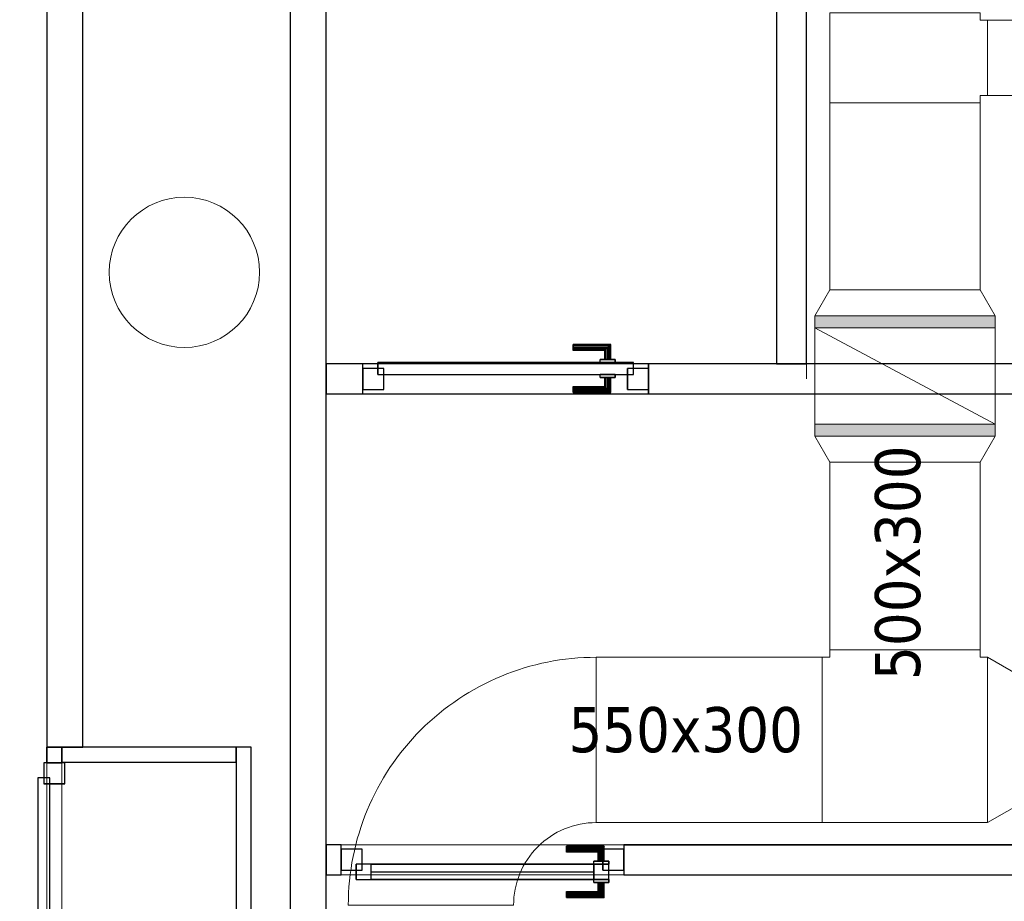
# Model space of a CAD drawing. Header units: metres. Extents: x 391.1 to 430.4, y 12.7 to 28.4.
# Tile 148 of 169: x 410.2 to 413.5, y 15.7 to 18.6. Entities that reach past the tile are written whole.
import ezdxf

# ---------------------------------------------------------------- set-up
doc = ezdxf.new("R2010")
doc.units = ezdxf.units.M
doc.layers.add('01_CARPINTERIA', color=5, linetype='Continuous', lineweight=25, true_color=0x0000ff)
for name, color, linetype, lineweight in [('A-COLS-____-MCUT', 7, 'Continuous', 18), ('A-COLS-____-OTLN', 7, 'Continuous', 18), ('A-DETL-GENF-OTLN', 7, 'Continuous', 18), ('A-GENM-____-OTLN', 7, 'Continuous', 18), ('A-WALL-____-MCUT', 7, 'Continuous', 25), ('A-WALL-____-OTLN', 7, 'Continuous', 25), ('M-HVAC-DUCT-IDEN', 7, 'Continuous', 30), ('M-HVAC-DUCT-OTLN', 7, 'Continuous', 18)]:
    doc.layers.add(name, color=color, linetype=linetype, lineweight=lineweight)
doc.styles.add('Tahoma_2', font='tahoma.ttf', dxfattribs={"height": 0.15})

# ---------------------------------------------------------------- blocks, each defined once
blk = doc.blocks.new('Family - Envans PB-155313-02_CLI_AIRE_P0')
at = {"layer": 'A-WALL-____-MCUT', "color": 253, "true_color": 0xaaaaaa}
for p, q in [((0.2554, 0.05), (0, 0.05)), ((0, 0.05), (0, 0)), ((0.2554, 0), (0.2554, 0.05)), ((2.2477, 0.05), (2.2477, 0)), ((2.2997, 0.05), (2.2477, 0.05)), ((2.2997, 0), (2.2997, 0.05)), ((0, 0), (0.2554, 0)), ((2.2477, 0), (2.2997, 0))]:
    blk.add_line(p, q, dxfattribs=at)
at = {"layer": 'A-WALL-____-OTLN', "color": 253, "true_color": 0xaaaaaa}
for p, q in [((0.2554, 0.05), (0, 0.05)), ((0, 0.05), (0, 0)), ((0.2554, 0), (0.2554, 0.05)), ((2.2477, 0.05), (2.2477, 0)), ((2.2477, 0.05), (2.2997, 0.05)), ((2.2997, 0.05), (2.2997, 0)), ((0, 0), (0.2554, 0)), ((2.2477, 0), (2.2997, 0))]:
    blk.add_line(p, q, dxfattribs=at)
at = {"layer": 'A-WALL-____-OTLN', "color": 253, "lineweight": 18, "true_color": 0xaaaaaa}
blk.add_line((0, 0), (2.2997, 0), dxfattribs=at)
blk = doc.blocks.new('Family - Vano de puerta PB-155315-02_CLI_AIRE_P0')
at = {"layer": 'A-GENM-____-OTLN', "color": 253, "true_color": 0xaaaaaa}
for p, q in [((410.3264, 16.1685), (410.2764, 16.1685)), ((410.2764, 16.1685), (410.2764, 14.1762)), ((410.2764, 14.1762), (410.2764, 16.1685)), ((410.2764, 16.1685), (410.3264, 16.1685)), ((410.3264, 14.1762), (410.3264, 16.1685)), ((410.3264, 16.1685), (410.3264, 14.1762)), ((410.2764, 14.1762), (410.3264, 14.1762)), ((410.2764, 14.1762), (410.3264, 14.1762))]:
    blk.add_line(p, q, dxfattribs=at)
blk = doc.blocks.new('Family - Envans PB-155366-02_CLI_AIRE_P0')
at = {"layer": 'A-WALL-____-MCUT', "color": 253, "true_color": 0xaaaaaa}
for p, q in [((0.58, 0.05), (0, 0.05)), ((0, 0.05), (0, 0)), ((0.58, 0), (0.58, 0.05)), ((0, 0), (0.58, 0))]:
    blk.add_line(p, q, dxfattribs=at)
at = {"layer": 'A-WALL-____-OTLN', "color": 253, "true_color": 0xaaaaaa}
for p, q in [((0.58, 0.05), (0, 0.05)), ((0, 0.05), (0, 0)), ((0.58, 0), (0.58, 0.05)), ((0, 0), (0.58, 0))]:
    blk.add_line(p, q, dxfattribs=at)
at = {"layer": 'A-WALL-____-OTLN', "color": 253, "lineweight": 18, "true_color": 0xaaaaaa}
blk.add_line((0.0014, 0), (0.5813, 0), dxfattribs=at)
blk = doc.blocks.new('Family - Envans PB-155447-02_CLI_AIRE_P0')
at = {"layer": 'A-WALL-____-MCUT', "color": 253, "true_color": 0xaaaaaa}
for p, q in [((8.4232, 0.1), (0, 0.1)), ((8.4232, 0), (8.4232, 0.1)), ((9.3732, 0.1), (9.3732, 0)), ((9.4951, 0.1), (9.3732, 0.1)), ((9.4951, 0), (9.4951, 0.1)), ((0, 0), (8.4232, 0)), ((9.3732, 0), (9.4951, 0))]:
    blk.add_line(p, q, dxfattribs=at)
at = {"layer": 'A-WALL-____-OTLN', "color": 253, "true_color": 0xaaaaaa}
for p, q in [((9.4951, 0.1), (0, 0.1)), ((9.3732, 0.1), (8.4232, 0.1)), ((8.4232, 0.1), (8.4232, 0)), ((9.3732, 0.1), (9.3732, 0)), ((9.4951, 0), (9.4951, 0.1)), ((0, 0), (9.4951, 0)), ((8.4232, 0), (9.3732, 0))]:
    blk.add_line(p, q, dxfattribs=at)
at = {"layer": 'A-WALL-____-OTLN', "color": 253, "lineweight": 18, "true_color": 0xaaaaaa}
blk.add_line((0, 0), (9.4951, 0), dxfattribs=at)
blk = doc.blocks.new('Family - Vano de puerta PB-155449-02_CLI_AIRE_P0')
at = {"layer": 'A-GENM-____-OTLN', "color": 253, "true_color": 0xaaaaaa}
for p, q in [((411.3284, 17.4957), (411.3284, 17.3957)), ((412.2784, 17.4957), (411.3284, 17.4957)), ((411.3284, 17.4957), (411.3284, 17.3957)), ((411.3284, 17.4957), (412.2784, 17.4957)), ((412.2784, 17.3957), (412.2784, 17.4957)), ((412.2784, 17.4957), (412.2784, 17.3957)), ((411.3284, 17.3957), (412.2784, 17.3957)), ((412.2784, 17.3957), (411.3284, 17.3957))]:
    blk.add_line(p, q, dxfattribs=at)
blk = doc.blocks.new('Family - Mampara PB-155515-02_CLI_AIRE_P0')
at = {"layer": 'A-WALL-____-MCUT', "color": 253, "true_color": 0xaaaaaa}
for p, q in [((5.4709, 0.1), (3.0419, 0.1)), ((5.4709, 0), (5.4709, 0.1)), ((6.4609, 0.1), (6.4109, 0.1)), ((6.4109, 0.1), (6.4109, 0)), ((6.4609, 0), (6.4609, 0.1)), ((3.0419, 0), (5.4709, 0)), ((6.4109, 0), (6.4609, 0))]:
    blk.add_line(p, q, dxfattribs=at)
at = {"layer": 'A-WALL-____-OTLN', "color": 253, "true_color": 0xaaaaaa}
for p, q in [((5.4709, 0.1), (3.0419, 0.1)), ((5.4709, 0), (5.4709, 0.1)), ((6.4609, 0.1), (6.4109, 0.1)), ((6.4109, 0.1), (6.4109, 0)), ((6.4609, 0), (6.4609, 0.1)), ((5.4709, 0), (3.0419, 0)), ((6.4109, 0), (6.4609, 0))]:
    blk.add_line(p, q, dxfattribs=at)
at = {"layer": 'A-WALL-____-OTLN', "color": 253, "lineweight": 18, "true_color": 0xaaaaaa}
blk.add_line((-0.0183, 0), (6.4609, 0), dxfattribs=at)
blk = doc.blocks.new('Family - Vano de puerta PB-155519-02_CLI_AIRE_P0')
at = {"layer": 'A-GENM-____-OTLN', "color": 253, "true_color": 0xaaaaaa}
for p, q in [((411.2564, 15.8957), (411.2564, 15.7957)), ((412.1964, 15.8957), (411.2564, 15.8957)), ((411.2564, 15.8957), (411.2564, 15.7957)), ((411.2564, 15.8957), (412.1964, 15.8957)), ((412.1964, 15.7957), (412.1964, 15.8957)), ((412.1964, 15.8957), (412.1964, 15.7957)), ((411.2564, 15.7957), (412.1964, 15.7957)), ((412.1964, 15.7957), (411.2564, 15.7957))]:
    blk.add_line(p, q, dxfattribs=at)
blk = doc.blocks.new('Family - Pilar PB-155628-02_CLI_AIRE_P0')
at = {"layer": 'A-COLS-____-MCUT', "color": 253, "true_color": 0xaaaaaa}
for start, end in [(360, 180), (180, 360)]:
    blk.add_arc((0.25, 0.25), 0.25, start, end, dxfattribs=at)
at = {"layer": 'A-COLS-____-OTLN', "color": 253, "true_color": 0xaaaaaa}
for start, end in [(360, 180), (180, 360)]:
    blk.add_arc((0.25, 0.25), 0.25, start, end, dxfattribs=at)
blk = doc.blocks.new('Family - LONDR55-XX_ZZ-ARQ-CAA-M3D-Londres55-155804-02_CLI_AIRE_P0')
at = {"layer": '01_CARPINTERIA', "color": 161, "true_color": 0xaaaaff}
for p, q in [((0.1263, 0.1487), (0.125, 0.15)), ((0.125, 0.15), (0.125, 0.1)), ((0.125, 0.15), (0.1263, 0.1487)), ((0.25, 0.15), (0.125, 0.15)), ((0.13, 0.145), (0.1263, 0.1487)), ((0.1263, 0.1487), (0.1263, 0.1)), ((0.1263, 0.1487), (0.1263, 0.1)), ((0.1263, 0.1487), (0.13, 0.145)), ((0.25, 0.1487), (0.1263, 0.1487)), ((0.25, 0.1487), (0.1263, 0.1487)), ((0.135, 0.14), (0.13, 0.145)), ((0.13, 0.145), (0.13, 0.1)), ((0.13, 0.145), (0.13, 0.1)), ((0.13, 0.145), (0.135, 0.14)), ((0.25, 0.145), (0.13, 0.145)), ((0.25, 0.145), (0.13, 0.145)), ((0.135, 0.1), (0.135, 0.14)), ((0.135, 0.14), (0.135, 0.1)), ((0.135, 0.14), (0.14, 0.135)), ((0.14, 0.135), (0.135, 0.14)), ((0.135, 0.14), (0.25, 0.14)), ((0.25, 0.14), (0.135, 0.14)), ((0.14, 0.135), (0.14, 0.1)), ((0.14, 0.135), (0.1437, 0.1313)), ((0.1437, 0.1313), (0.14, 0.135)), ((0.14, 0.135), (0.14, 0.1)), ((0.25, 0.135), (0.14, 0.135)), ((0.25, 0.135), (0.14, 0.135)), ((0.1437, 0.1313), (0.1437, 0.1)), ((0.1437, 0.1313), (0.145, 0.13)), ((0.145, 0.13), (0.1437, 0.1313)), ((0.1437, 0.1313), (0.1437, 0.1)), ((0.25, 0.1313), (0.1437, 0.1313)), ((0.25, 0.1313), (0.1437, 0.1313)), ((0.25, 0.1487), (0.25, 0.15)), ((0.25, 0.15), (0.25, 0.1487)), ((0.25, 0.145), (0.25, 0.1487)), ((0.25, 0.1487), (0.25, 0.145)), ((0.25, 0.145), (0.25, 0.14)), ((0.25, 0.14), (0.25, 0.145)), ((0.25, 0.14), (0.25, 0.135)), ((0.25, 0.135), (0.25, 0.14)), ((0.25, 0.135), (0.25, 0.1313)), ((0.25, 0.1313), (0.25, 0.135)), ((0.25, 0.1313), (0.25, 0.13)), ((0.25, 0.13), (0.25, 0.1313)), ((1.053, 0.1487), (1.0517, 0.15)), ((1.0517, 0.15), (1.0517, 0.1)), ((1.0517, 0.15), (1.053, 0.1487)), ((1.1767, 0.15), (1.0517, 0.15)), ((1.0567, 0.145), (1.053, 0.1487)), ((1.053, 0.1487), (1.053, 0.1)), ((1.053, 0.1487), (1.053, 0.1)), ((1.053, 0.1487), (1.0567, 0.145)), ((1.1767, 0.1487), (1.053, 0.1487)), ((1.1767, 0.1487), (1.053, 0.1487)), ((1.0617, 0.14), (1.0567, 0.145)), ((1.0567, 0.145), (1.0567, 0.1)), ((1.0567, 0.145), (1.0567, 0.1)), ((1.0567, 0.145), (1.0617, 0.14)), ((1.1767, 0.145), (1.0567, 0.145)), ((1.1767, 0.145), (1.0567, 0.145)), ((1.0617, 0.1), (1.0617, 0.14)), ((1.0617, 0.14), (1.0617, 0.1)), ((1.0617, 0.14), (1.0667, 0.135)), ((1.0667, 0.135), (1.0617, 0.14)), ((1.0617, 0.14), (1.1767, 0.14)), ((1.1767, 0.14), (1.0617, 0.14)), ((1.0667, 0.135), (1.0667, 0.1)), ((1.0667, 0.135), (1.0703, 0.1313)), ((1.0703, 0.1313), (1.0667, 0.135)), ((1.0667, 0.135), (1.0667, 0.1)), ((1.1767, 0.135), (1.0667, 0.135)), ((1.1767, 0.135), (1.0667, 0.135)), ((1.0703, 0.1313), (1.0703, 0.1)), ((1.0703, 0.1313), (1.0717, 0.13)), ((1.0717, 0.13), (1.0703, 0.1313)), ((1.0703, 0.1313), (1.0703, 0.1)), ((1.1767, 0.1313), (1.0703, 0.1313)), ((1.1767, 0.1313), (1.0703, 0.1313)), ((1.1767, 0.1487), (1.1767, 0.15)), ((1.1767, 0.15), (1.1767, 0.1487)), ((1.1767, 0.145), (1.1767, 0.1487)), ((1.1767, 0.1487), (1.1767, 0.145)), ((1.1767, 0.145), (1.1767, 0.14)), ((1.1767, 0.14), (1.1767, 0.145)), ((1.1767, 0.14), (1.1767, 0.135)), ((1.1767, 0.135), (1.1767, 0.14)), ((1.1767, 0.135), (1.1767, 0.1313)), ((1.1767, 0.1313), (1.1767, 0.135)), ((1.1767, 0.1313), (1.1767, 0.13)), ((1.1767, 0.13), (1.1767, 0.1313)), ((0.16, 0.1), (0.11, 0.1)), ((0.11, 0.1), (0.16, 0.1)), ((0.11, 0.09), (0.11, 0.1)), ((0.11, 0.09), (0.11, 0.1)), ((0.1263, 0.1), (0.125, 0.1)), ((0.125, 0.1), (0.1263, 0.1)), ((0.13, 0.1), (0.1263, 0.1)), ((0.1263, 0.1), (0.13, 0.1)), ((0.135, 0.1), (0.13, 0.1)), ((0.13, 0.1), (0.135, 0.1)), ((0.14, 0.1), (0.135, 0.1)), ((0.135, 0.1), (0.14, 0.1)), ((0.14, 0.1), (0.1437, 0.1)), ((0.1437, 0.1), (0.14, 0.1)), ((0.1437, 0.1), (0.145, 0.1)), ((0.145, 0.1), (0.1437, 0.1)), ((0.145, 0.13), (0.145, 0.1)), ((0.25, 0.13), (0.145, 0.13)), ((0.16, 0.09), (0.16, 0.1)), ((0.16, 0.1), (0.16, 0.09)), ((1.0867, 0.1), (1.0367, 0.1)), ((1.0367, 0.1), (1.0867, 0.1)), ((1.0367, 0.09), (1.0367, 0.1)), ((1.0367, 0.09), (1.0367, 0.1)), ((1.053, 0.1), (1.0517, 0.1)), ((1.0517, 0.1), (1.053, 0.1)), ((1.0567, 0.1), (1.053, 0.1)), ((1.053, 0.1), (1.0567, 0.1)), ((1.0617, 0.1), (1.0567, 0.1)), ((1.0567, 0.1), (1.0617, 0.1)), ((1.0667, 0.1), (1.0617, 0.1)), ((1.0617, 0.1), (1.0667, 0.1)), ((1.0667, 0.1), (1.0703, 0.1)), ((1.0703, 0.1), (1.0667, 0.1)), ((1.0703, 0.1), (1.0717, 0.1)), ((1.0717, 0.1), (1.0703, 0.1)), ((1.0717, 0.13), (1.0717, 0.1)), ((1.1767, 0.13), (1.0717, 0.13)), ((1.0867, 0.09), (1.0867, 0.1)), ((1.0867, 0.1), (1.0867, 0.09)), ((0.07, 0.07), (0, 0.07)), ((0, 0.07), (0, 0)), ((0.07, 0.07), (0, 0.07)), ((0, 0), (0, 0.07)), ((0.9957, 0.09), (0.05, 0.09)), ((0.05, 0.09), (0.05, 0.05)), ((0.9957, 0.09), (0.05, 0.09)), ((0.05, 0.05), (0.05, 0.09)), ((0.07, 0), (0.07, 0.07)), ((0.07, 0), (0.07, 0.07)), ((0.16, 0.09), (0.11, 0.09)), ((0.11, 0.09), (0.16, 0.09)), ((0.9957, 0.05), (0.9957, 0.09)), ((0.9957, 0.05), (0.9957, 0.09)), ((1.9424, 0.09), (0.9967, 0.09)), ((0.9967, 0.09), (0.9967, 0.05)), ((1.9424, 0.09), (0.9967, 0.09)), ((0.9967, 0.05), (0.9967, 0.09)), ((1.0867, 0.09), (1.0367, 0.09)), ((1.0367, 0.09), (1.0867, 0.09)), ((1.9924, 0.07), (1.9224, 0.07)), ((1.9224, 0.07), (1.9224, 0)), ((1.9924, 0.07), (1.9224, 0.07)), ((1.9224, 0), (1.9224, 0.07)), ((1.9424, 0.05), (1.9424, 0.09)), ((1.9424, 0.05), (1.9424, 0.09)), ((1.9924, 0), (1.9924, 0.07)), ((1.9924, 0), (1.9924, 0.07)), ((0.05, 0.05), (0.9957, 0.05)), ((0.05, 0.05), (0.9957, 0.05)), ((0.11, 0.05), (0.16, 0.05)), ((0.16, 0.05), (0.11, 0.05)), ((0.11, 0.04), (0.11, 0.05)), ((0.11, 0.04), (0.11, 0.05)), ((0.11, 0.04), (0.16, 0.04)), ((0.16, 0.04), (0.11, 0.04)), ((0.1263, 0.04), (0.125, 0.04)), ((0.125, 0.04), (0.1263, 0.04)), ((0.125, 0.04), (0.125, -0.01)), ((0.13, 0.04), (0.1263, 0.04)), ((0.1263, 0.04), (0.13, 0.04)), ((0.1263, 0.04), (0.1263, -0.0087)), ((0.1263, 0.04), (0.1263, -0.0087)), ((0.13, 0.04), (0.135, 0.04)), ((0.135, 0.04), (0.13, 0.04)), ((0.13, 0.04), (0.13, -0.005)), ((0.13, 0.04), (0.13, -0.005)), ((0.135, 0.04), (0.14, 0.04)), ((0.14, 0.04), (0.135, 0.04)), ((0.135, 0), (0.135, 0.04)), ((0.135, 0.04), (0.135, 0)), ((0.14, 0.04), (0.1437, 0.04)), ((0.1437, 0.04), (0.14, 0.04)), ((0.14, 0.04), (0.14, 0.005)), ((0.14, 0.04), (0.14, 0.005)), ((0.1437, 0.04), (0.145, 0.04)), ((0.145, 0.04), (0.1437, 0.04)), ((0.1437, 0.04), (0.1437, 0.0087)), ((0.1437, 0.04), (0.1437, 0.0087)), ((0.145, 0.04), (0.145, 0.01)), ((0.16, 0.04), (0.16, 0.05)), ((0.16, 0.05), (0.16, 0.04)), ((1.0267, 0.05), (0.9667, 0.05)), ((0.9667, 0.05), (0.9667, 0.02)), ((1.0267, 0.05), (0.9667, 0.05)), ((0.9667, 0.02), (0.9667, 0.05)), ((0.9967, 0.05), (1.9424, 0.05)), ((0.9967, 0.05), (1.9424, 0.05)), ((1.0267, 0.02), (1.0267, 0.05)), ((1.0267, 0.02), (1.0267, 0.05)), ((1.0367, 0.05), (1.0867, 0.05)), ((1.0867, 0.05), (1.0367, 0.05)), ((1.0367, 0.04), (1.0367, 0.05)), ((1.0367, 0.04), (1.0367, 0.05)), ((1.0367, 0.04), (1.0867, 0.04)), ((1.0867, 0.04), (1.0367, 0.04)), ((1.053, 0.04), (1.0517, 0.04)), ((1.0517, 0.04), (1.053, 0.04)), ((1.0517, 0.04), (1.0517, -0.01)), ((1.0567, 0.04), (1.053, 0.04)), ((1.053, 0.04), (1.0567, 0.04)), ((1.053, 0.04), (1.053, -0.0087)), ((1.053, 0.04), (1.053, -0.0087)), ((1.0567, 0.04), (1.0617, 0.04)), ((1.0617, 0.04), (1.0567, 0.04)), ((1.0567, 0.04), (1.0567, -0.005)), ((1.0567, 0.04), (1.0567, -0.005)), ((1.0617, 0.04), (1.0667, 0.04)), ((1.0667, 0.04), (1.0617, 0.04)), ((1.0617, 0), (1.0617, 0.04)), ((1.0617, 0.04), (1.0617, 0)), ((1.0667, 0.04), (1.0703, 0.04)), ((1.0703, 0.04), (1.0667, 0.04)), ((1.0667, 0.04), (1.0667, 0.005)), ((1.0667, 0.04), (1.0667, 0.005)), ((1.0703, 0.04), (1.0717, 0.04)), ((1.0717, 0.04), (1.0703, 0.04)), ((1.0703, 0.04), (1.0703, 0.0087)), ((1.0703, 0.04), (1.0703, 0.0087)), ((1.0717, 0.04), (1.0717, 0.01)), ((1.0867, 0.04), (1.0867, 0.05)), ((1.0867, 0.05), (1.0867, 0.04)), ((0, 0), (0.07, 0)), ((0, 0), (0.07, 0)), ((0.135, 0), (0.13, -0.005)), ((0.14, 0.005), (0.135, 0)), ((0.135, 0), (0.14, 0.005)), ((0.25, 0), (0.135, 0)), ((0.135, 0), (0.25, 0)), ((0.1437, 0.0087), (0.14, 0.005)), ((0.14, 0.005), (0.1437, 0.0087)), ((0.14, 0.005), (0.25, 0.005)), ((0.14, 0.005), (0.25, 0.005)), ((0.145, 0.01), (0.1437, 0.0087)), ((0.1437, 0.0087), (0.145, 0.01)), ((0.1437, 0.0087), (0.25, 0.0087)), ((0.1437, 0.0087), (0.25, 0.0087)), ((0.145, 0.01), (0.25, 0.01)), ((0.25, 0.0087), (0.25, 0.01)), ((0.25, 0.01), (0.25, 0.0087)), ((0.25, 0.005), (0.25, 0.0087)), ((0.25, 0.0087), (0.25, 0.005)), ((0.25, 0.005), (0.25, 0)), ((0.25, 0), (0.25, 0.005)), ((0.25, 0), (0.25, -0.005)), ((0.25, -0.005), (0.25, 0)), ((0.9667, 0.02), (1.0267, 0.02)), ((0.9667, 0.02), (1.0267, 0.02)), ((1.0667, 0.005), (1.0617, 0)), ((1.0617, 0), (1.0667, 0.005)), ((1.0617, 0), (1.1767, 0)), ((1.0703, 0.0087), (1.0667, 0.005)), ((1.0667, 0.005), (1.0703, 0.0087)), ((1.0667, 0.005), (1.1767, 0.005)), ((1.0667, 0.005), (1.1767, 0.005)), ((1.0717, 0.01), (1.0703, 0.0087)), ((1.0703, 0.0087), (1.0717, 0.01)), ((1.0703, 0.0087), (1.1767, 0.0087)), ((1.0703, 0.0087), (1.1767, 0.0087)), ((1.0717, 0.01), (1.1767, 0.01)), ((1.1767, 0.0087), (1.1767, 0.01)), ((1.1767, 0.01), (1.1767, 0.0087)), ((1.1767, 0.005), (1.1767, 0.0087)), ((1.1767, 0.0087), (1.1767, 0.005)), ((1.1767, 0.005), (1.1767, 0)), ((1.1767, 0), (1.1767, 0.005)), ((1.1767, 0), (1.1767, -0.005)), ((1.1767, -0.005), (1.1767, 0)), ((1.9224, 0), (1.9924, 0)), ((1.9224, 0), (1.9924, 0)), ((0.125, -0.01), (0.1263, -0.0087)), ((0.1263, -0.0087), (0.125, -0.01)), ((0.125, -0.01), (0.25, -0.01)), ((0.1263, -0.0087), (0.13, -0.005)), ((0.13, -0.005), (0.1263, -0.0087)), ((0.1263, -0.0087), (0.25, -0.0087)), ((0.1263, -0.0087), (0.25, -0.0087)), ((0.13, -0.005), (0.135, 0)), ((0.13, -0.005), (0.25, -0.005)), ((0.13, -0.005), (0.25, -0.005)), ((0.25, -0.005), (0.25, -0.0087)), ((0.25, -0.0087), (0.25, -0.005)), ((0.25, -0.0087), (0.25, -0.01)), ((0.25, -0.01), (0.25, -0.0087)), ((1.0517, -0.01), (1.053, -0.0087)), ((1.053, -0.0087), (1.0517, -0.01)), ((1.0517, -0.01), (1.1767, -0.01)), ((1.053, -0.0087), (1.0567, -0.005)), ((1.0567, -0.005), (1.053, -0.0087)), ((1.053, -0.0087), (1.1767, -0.0087)), ((1.053, -0.0087), (1.1767, -0.0087)), ((1.0567, -0.005), (1.0617, 0)), ((1.0617, 0), (1.0567, -0.005)), ((1.0567, -0.005), (1.1767, -0.005)), ((1.0567, -0.005), (1.1767, -0.005)), ((1.1767, 0), (1.0617, 0)), ((1.1767, -0.005), (1.1767, -0.0087)), ((1.1767, -0.0087), (1.1767, -0.005)), ((1.1767, -0.0087), (1.1767, -0.01)), ((1.1767, -0.01), (1.1767, -0.0087))]:
    blk.add_line(p, q, dxfattribs=at)
blk = doc.blocks.new('Family - Porta PB-155805-02_CLI_AIRE_P0')
blk.add_blockref('Family - LONDR55-XX_ZZ-ARQ-CAA-M3D-Londres55-155804-02_CLI_AIRE_P0', (0, 0))
blk = doc.blocks.new('Family - Envans PB-155885-02_CLI_AIRE_P0')
at = {"layer": 'A-WALL-____-MCUT', "color": 253, "true_color": 0xaaaaaa}
for p, q in [((2.35, 0.05), (0, 0.05)), ((0, 0.05), (0, 0)), ((2.35, 0), (2.35, 0.05)), ((0, 0), (2.35, 0))]:
    blk.add_line(p, q, dxfattribs=at)
at = {"layer": 'A-WALL-____-OTLN', "color": 253, "true_color": 0xaaaaaa}
for p, q in [((2.35, 0.05), (0, 0.05)), ((0, 0.05), (0, 0)), ((2.35, 0), (2.35, 0.05)), ((0, 0), (2.35, 0))]:
    blk.add_line(p, q, dxfattribs=at)
at = {"layer": 'A-WALL-____-OTLN', "color": 253, "lineweight": 18, "true_color": 0xaaaaaa}
blk.add_line((0, 0), (2.35, 0), dxfattribs=at)
blk = doc.blocks.new('Forma directa - LONDR55-XX_ZZ-ARQ-CAA-M3D-Londres55-155926-02_CLI_AIRE_P0')
at = {"layer": '01_CARPINTERIA', "color": 161, "true_color": 0xaaaaff}
for p, q in [((0.0663, 0.1587), (0.065, 0.16)), ((0.065, 0.16), (0.065, 0.11)), ((0.065, 0.16), (0.0663, 0.1587)), ((0.19, 0.16), (0.065, 0.16)), ((0.07, 0.155), (0.0663, 0.1587)), ((0.0663, 0.1587), (0.0663, 0.11)), ((0.0663, 0.1587), (0.0663, 0.11)), ((0.0663, 0.1587), (0.07, 0.155)), ((0.19, 0.1587), (0.0663, 0.1587)), ((0.19, 0.1587), (0.0663, 0.1587)), ((0.075, 0.15), (0.07, 0.155)), ((0.07, 0.155), (0.07, 0.11)), ((0.07, 0.155), (0.07, 0.11)), ((0.07, 0.155), (0.075, 0.15)), ((0.19, 0.155), (0.07, 0.155)), ((0.19, 0.155), (0.07, 0.155)), ((0.075, 0.11), (0.075, 0.15)), ((0.075, 0.15), (0.075, 0.11)), ((0.075, 0.15), (0.08, 0.145)), ((0.08, 0.145), (0.075, 0.15)), ((0.075, 0.15), (0.19, 0.15)), ((0.19, 0.15), (0.075, 0.15)), ((0.08, 0.145), (0.08, 0.11)), ((0.08, 0.145), (0.0837, 0.1413)), ((0.0837, 0.1413), (0.08, 0.145)), ((0.08, 0.145), (0.08, 0.11)), ((0.19, 0.145), (0.08, 0.145)), ((0.19, 0.145), (0.08, 0.145)), ((0.0837, 0.1413), (0.0837, 0.11)), ((0.0837, 0.1413), (0.085, 0.14)), ((0.085, 0.14), (0.0837, 0.1413)), ((0.0837, 0.1413), (0.0837, 0.11)), ((0.19, 0.1413), (0.0837, 0.1413)), ((0.19, 0.1413), (0.0837, 0.1413)), ((0.085, 0.14), (0.085, 0.11)), ((0.19, 0.14), (0.085, 0.14)), ((0.19, 0.1587), (0.19, 0.16)), ((0.19, 0.16), (0.19, 0.1587)), ((0.19, 0.155), (0.19, 0.1587)), ((0.19, 0.1587), (0.19, 0.155)), ((0.19, 0.155), (0.19, 0.15)), ((0.19, 0.15), (0.19, 0.155)), ((0.19, 0.15), (0.19, 0.145)), ((0.19, 0.145), (0.19, 0.15)), ((0.19, 0.145), (0.19, 0.1413)), ((0.19, 0.1413), (0.19, 0.145)), ((0.19, 0.1413), (0.19, 0.14)), ((0.19, 0.14), (0.19, 0.1413)), ((0.1, 0.11), (0.05, 0.11)), ((0.05, 0.11), (0.1, 0.11)), ((0.05, 0.11), (0.05, 0.1)), ((0.05, 0.1), (0.05, 0.11)), ((0.1, 0.1), (0.05, 0.1)), ((0.05, 0.1), (0.05, 0.05)), ((0.1, 0.1), (0.05, 0.1)), ((0.05, 0.1), (0.05, 0.05)), ((0.1, 0.1), (0.05, 0.1)), ((0.05, 0.1), (0.1, 0.1)), ((0.0663, 0.11), (0.065, 0.11)), ((0.065, 0.11), (0.0663, 0.11)), ((0.07, 0.11), (0.0663, 0.11)), ((0.0663, 0.11), (0.07, 0.11)), ((0.075, 0.11), (0.07, 0.11)), ((0.07, 0.11), (0.075, 0.11)), ((0.08, 0.11), (0.075, 0.11)), ((0.075, 0.11), (0.08, 0.11)), ((0.08, 0.11), (0.0837, 0.11)), ((0.0837, 0.11), (0.08, 0.11)), ((0.0837, 0.11), (0.085, 0.11)), ((0.085, 0.11), (0.0837, 0.11)), ((0.1, 0.11), (0.1, 0.1)), ((0.1, 0.11), (0.1, 0.1)), ((0.1, 0.1), (0.84, 0.1)), ((0.84, 0.1), (0.1, 0.1)), ((0.1, 0.1), (0.1, 0.05)), ((0.1, 0.05), (0.1, 0.1)), ((0.1, 0.05), (0.1, 0.1)), ((0.1, 0.1), (0.1, 0.05)), ((0.89, 0.1), (0.84, 0.1)), ((0.84, 0.1), (0.84, 0.05)), ((0.89, 0.1), (0.84, 0.1)), ((0.84, 0.1), (0.84, 0.05)), ((0.84, 0.1), (0.84, 0.05)), ((0.84, 0.1), (0.84, 0.05)), ((0.89, 0.05), (0.89, 0.1)), ((0.89, 0.1), (0.89, 0.05)), ((0.07, 0.07), (0, 0.07)), ((0, 0.07), (0, 0)), ((0.07, 0.07), (0, 0.07)), ((0, 0.07), (0, 0)), ((0.07, 0), (0.07, 0.07)), ((0.07, 0.07), (0.07, 0)), ((0.84, 0.075), (0.1, 0.075)), ((0.84, 0.075), (0.1, 0.075)), ((0.94, 0.07), (0.87, 0.07)), ((0.87, 0.07), (0.87, 0)), ((0.94, 0.07), (0.87, 0.07)), ((0.87, 0.07), (0.87, 0)), ((0.94, 0), (0.94, 0.07)), ((0.94, 0.07), (0.94, 0)), ((0.05, 0.05), (0.1, 0.05)), ((0.1, 0.05), (0.05, 0.05)), ((0.05, 0.05), (0.05, 0.04)), ((0.05, 0.04), (0.05, 0.05)), ((0.05, 0.05), (0.1, 0.05)), ((0.05, 0.05), (0.1, 0.05)), ((0.05, 0.04), (0.1, 0.04)), ((0.1, 0.04), (0.05, 0.04)), ((0.0663, 0.04), (0.065, 0.04)), ((0.065, 0.04), (0.0663, 0.04)), ((0.065, 0.04), (0.065, -0.01)), ((0.07, 0.04), (0.0663, 0.04)), ((0.0663, 0.04), (0.07, 0.04)), ((0.0663, 0.04), (0.0663, -0.0087)), ((0.0663, 0.04), (0.0663, -0.0087)), ((0.07, 0.04), (0.075, 0.04)), ((0.075, 0.04), (0.07, 0.04)), ((0.07, 0.04), (0.07, -0.005)), ((0.07, 0.04), (0.07, -0.005)), ((0.075, 0.04), (0.08, 0.04)), ((0.08, 0.04), (0.075, 0.04)), ((0.075, 0), (0.075, 0.04)), ((0.075, 0.04), (0.075, 0)), ((0.08, 0.04), (0.0837, 0.04)), ((0.0837, 0.04), (0.08, 0.04)), ((0.08, 0.04), (0.08, 0.005)), ((0.08, 0.04), (0.08, 0.005)), ((0.0837, 0.04), (0.085, 0.04)), ((0.085, 0.04), (0.0837, 0.04)), ((0.0837, 0.04), (0.0837, 0.0087)), ((0.0837, 0.04), (0.0837, 0.0087)), ((0.085, 0.04), (0.085, 0.01)), ((0.1, 0.05), (0.1, 0.04)), ((0.1, 0.05), (0.1, 0.04)), ((0.1, 0.05), (0.84, 0.05)), ((0.84, 0.05), (0.1, 0.05)), ((0.84, 0.05), (0.89, 0.05)), ((0.84, 0.05), (0.89, 0.05)), ((0, 0), (0.07, 0)), ((0, 0), (0.07, 0)), ((0.075, 0), (0.07, -0.005)), ((0.08, 0.005), (0.075, 0)), ((0.075, 0), (0.08, 0.005)), ((0.19, 0), (0.075, 0)), ((0.075, 0), (0.19, 0)), ((0.0837, 0.0087), (0.08, 0.005)), ((0.08, 0.005), (0.0837, 0.0087)), ((0.08, 0.005), (0.19, 0.005)), ((0.08, 0.005), (0.19, 0.005)), ((0.085, 0.01), (0.0837, 0.0087)), ((0.0837, 0.0087), (0.085, 0.01)), ((0.0837, 0.0087), (0.19, 0.0087)), ((0.0837, 0.0087), (0.19, 0.0087)), ((0.085, 0.01), (0.19, 0.01)), ((0.19, 0.0087), (0.19, 0.01)), ((0.19, 0.01), (0.19, 0.0087)), ((0.19, 0.005), (0.19, 0.0087)), ((0.19, 0.0087), (0.19, 0.005)), ((0.19, 0.005), (0.19, 0)), ((0.19, 0), (0.19, 0.005)), ((0.19, 0), (0.19, -0.005)), ((0.19, -0.005), (0.19, 0)), ((0.87, 0), (0.94, 0)), ((0.87, 0), (0.94, 0)), ((0.065, -0.01), (0.0663, -0.0087)), ((0.0663, -0.0087), (0.065, -0.01)), ((0.065, -0.01), (0.19, -0.01)), ((0.0663, -0.0087), (0.07, -0.005)), ((0.07, -0.005), (0.0663, -0.0087)), ((0.0663, -0.0087), (0.19, -0.0087)), ((0.0663, -0.0087), (0.19, -0.0087)), ((0.07, -0.005), (0.075, 0)), ((0.07, -0.005), (0.19, -0.005)), ((0.07, -0.005), (0.19, -0.005)), ((0.19, -0.005), (0.19, -0.0087)), ((0.19, -0.0087), (0.19, -0.005)), ((0.19, -0.0087), (0.19, -0.01)), ((0.19, -0.01), (0.19, -0.0087))]:
    blk.add_line(p, q, dxfattribs=at)
blk = doc.blocks.new('Forma directa - Porta PB-155927-02_CLI_AIRE_P0')
blk.add_blockref('Forma directa - LONDR55-XX_ZZ-ARQ-CAA-M3D-Londres55-155926-02_CLI_AIRE_P0', (0, 0))
blk = doc.blocks.new('Family - Envans PB-155933-02_CLI_AIRE_P0')
at = {"layer": 'A-WALL-____-MCUT', "color": 253, "true_color": 0xaaaaaa}
for p, q in [((1.9851, 0.1), (0, 0.1)), ((0, 0.1), (0, 0)), ((0, 0), (1.9851, 0))]:
    blk.add_line(p, q, dxfattribs=at)
at = {"layer": 'A-WALL-____-OTLN', "color": 253, "true_color": 0xaaaaaa}
for p, q in [((4.5251, 0.1), (0, 0.1)), ((0, 0.1), (0, 0)), ((0, 0), (4.5251, 0))]:
    blk.add_line(p, q, dxfattribs=at)
at = {"layer": 'A-WALL-____-OTLN', "color": 253, "lineweight": 18, "true_color": 0xaaaaaa}
blk.add_line((-0.05, 0), (4.5251, 0), dxfattribs=at)
blk = doc.blocks.new('Family - Envans PB-155939-02_CLI_AIRE_P0')
at = {"layer": 'A-WALL-____-MCUT', "color": 253, "true_color": 0xaaaaaa}
for p, q in [((5.8003, 0.12), (3.0506, 0.12)), ((5.8003, 0), (5.8003, 0.12)), ((3.0506, 0), (5.8003, 0))]:
    blk.add_line(p, q, dxfattribs=at)
at = {"layer": 'A-WALL-____-OTLN', "color": 253, "true_color": 0xaaaaaa}
for p, q in [((5.8003, 0.12), (0, 0.12)), ((5.8003, 0), (5.8003, 0.12)), ((0, 0), (5.8003, 0))]:
    blk.add_line(p, q, dxfattribs=at)
at = {"layer": 'A-WALL-____-OTLN', "color": 253, "lineweight": 18, "true_color": 0xaaaaaa}
blk.add_line((0, 0), (5.8003, 0), dxfattribs=at)
blk = doc.blocks.new('Family - Envans PB-155945-02_CLI_AIRE_P0')
at = {"layer": 'A-WALL-____-MCUT', "color": 253, "true_color": 0xaaaaaa}
for p, q in [((6.9002, 0.12), (0, 0.12)), ((0, 0), (6.9002, 0))]:
    blk.add_line(p, q, dxfattribs=at)
at = {"layer": 'A-WALL-____-OTLN', "color": 253, "true_color": 0xaaaaaa}
for p, q in [((6.9002, 0.12), (0, 0.12)), ((0, 0), (6.9002, 0))]:
    blk.add_line(p, q, dxfattribs=at)
at = {"layer": 'A-WALL-____-OTLN', "color": 253, "lineweight": 18, "true_color": 0xaaaaaa}
blk.add_line((0, 0), (6.9002, 0), dxfattribs=at)
blk = doc.blocks.new('Family - LONDR55-XX_ZZ-ARQ-CAA-M3D-Londres55-155956-02_CLI_AIRE_P0')
at = {"layer": '01_CARPINTERIA', "color": 161, "true_color": 0xaaaaff}
for p, q in [((0.7, 0.1487), (0.7, 0.15)), ((0.7, 0.15), (0.7, 0.1487)), ((0.825, 0.15), (0.7, 0.15)), ((0.7, 0.145), (0.7, 0.1487)), ((0.7, 0.1487), (0.7, 0.145)), ((0.8237, 0.1487), (0.7, 0.1487)), ((0.8237, 0.1487), (0.7, 0.1487)), ((0.7, 0.14), (0.7, 0.145)), ((0.7, 0.145), (0.7, 0.14)), ((0.82, 0.145), (0.7, 0.145)), ((0.82, 0.145), (0.7, 0.145)), ((0.7, 0.135), (0.7, 0.14)), ((0.7, 0.14), (0.7, 0.135)), ((0.7, 0.14), (0.815, 0.14)), ((0.815, 0.14), (0.7, 0.14)), ((0.7, 0.135), (0.7, 0.1313)), ((0.7, 0.1313), (0.7, 0.135)), ((0.81, 0.135), (0.7, 0.135)), ((0.81, 0.135), (0.7, 0.135)), ((0.7, 0.1313), (0.7, 0.13)), ((0.7, 0.13), (0.7, 0.1313)), ((0.8063, 0.1313), (0.7, 0.1313)), ((0.8063, 0.1313), (0.7, 0.1313)), ((0.805, 0.13), (0.8063, 0.1313)), ((0.8063, 0.1313), (0.805, 0.13)), ((0.8063, 0.1313), (0.81, 0.135)), ((0.81, 0.135), (0.8063, 0.1313)), ((0.8063, 0.1), (0.8063, 0.1313)), ((0.8063, 0.1), (0.8063, 0.1313)), ((0.81, 0.135), (0.815, 0.14)), ((0.815, 0.14), (0.81, 0.135)), ((0.81, 0.1), (0.81, 0.135)), ((0.81, 0.1), (0.81, 0.135)), ((0.82, 0.145), (0.815, 0.14)), ((0.815, 0.14), (0.82, 0.145)), ((0.815, 0.14), (0.815, 0.1)), ((0.815, 0.1), (0.815, 0.14)), ((0.8237, 0.1487), (0.82, 0.145)), ((0.82, 0.145), (0.8237, 0.1487)), ((0.82, 0.1), (0.82, 0.145)), ((0.82, 0.1), (0.82, 0.145)), ((0.825, 0.15), (0.8237, 0.1487)), ((0.8237, 0.1487), (0.825, 0.15)), ((0.8237, 0.1), (0.8237, 0.1487)), ((0.8237, 0.1), (0.8237, 0.1487)), ((0.825, 0.1), (0.825, 0.15)), ((0.805, 0.13), (0.7, 0.13)), ((0.84, 0.1), (0.79, 0.1)), ((0.79, 0.1), (0.84, 0.1)), ((0.79, 0.09), (0.79, 0.1)), ((0.79, 0.09), (0.79, 0.1)), ((0.805, 0.1), (0.805, 0.13)), ((0.8063, 0.1), (0.805, 0.1)), ((0.805, 0.1), (0.8063, 0.1)), ((0.81, 0.1), (0.8063, 0.1)), ((0.8063, 0.1), (0.81, 0.1)), ((0.815, 0.1), (0.81, 0.1)), ((0.81, 0.1), (0.815, 0.1)), ((0.82, 0.1), (0.815, 0.1)), ((0.815, 0.1), (0.82, 0.1)), ((0.82, 0.1), (0.8237, 0.1)), ((0.8237, 0.1), (0.82, 0.1)), ((0.8237, 0.1), (0.825, 0.1)), ((0.825, 0.1), (0.8237, 0.1)), ((0.84, 0.09), (0.84, 0.1)), ((0.84, 0.1), (0.84, 0.09)), ((0.07, 0.07), (0, 0.07)), ((0, 0.07), (0, 0)), ((0.07, 0.07), (0, 0.07)), ((0, 0), (0, 0.07)), ((0.9, 0.09), (0.05, 0.09)), ((0.05, 0.09), (0.05, 0.05)), ((0.9, 0.09), (0.05, 0.09)), ((0.05, 0.05), (0.05, 0.09)), ((0.07, 0), (0.07, 0.07)), ((0.07, 0), (0.07, 0.07)), ((0.84, 0.09), (0.79, 0.09)), ((0.79, 0.09), (0.84, 0.09)), ((0.95, 0.07), (0.88, 0.07)), ((0.88, 0.07), (0.88, 0)), ((0.95, 0.07), (0.88, 0.07)), ((0.88, 0), (0.88, 0.07)), ((0.9, 0.05), (0.9, 0.09)), ((0.9, 0.05), (0.9, 0.09)), ((0.95, 0), (0.95, 0.07)), ((0.95, 0), (0.95, 0.07)), ((0.05, 0.05), (0.9, 0.05)), ((0.05, 0.05), (0.9, 0.05)), ((0.79, 0.05), (0.84, 0.05)), ((0.84, 0.05), (0.79, 0.05)), ((0.79, 0.04), (0.79, 0.05)), ((0.79, 0.04), (0.79, 0.05)), ((0.79, 0.04), (0.84, 0.04)), ((0.84, 0.04), (0.79, 0.04)), ((0.8063, 0.04), (0.805, 0.04)), ((0.805, 0.04), (0.8063, 0.04)), ((0.805, 0.01), (0.805, 0.04)), ((0.81, 0.04), (0.8063, 0.04)), ((0.8063, 0.04), (0.81, 0.04)), ((0.8063, 0.0087), (0.8063, 0.04)), ((0.8063, 0.0087), (0.8063, 0.04)), ((0.81, 0.04), (0.815, 0.04)), ((0.815, 0.04), (0.81, 0.04)), ((0.81, 0.005), (0.81, 0.04)), ((0.81, 0.005), (0.81, 0.04)), ((0.815, 0.04), (0.82, 0.04)), ((0.82, 0.04), (0.815, 0.04)), ((0.815, 0.04), (0.815, 0)), ((0.815, 0), (0.815, 0.04)), ((0.82, 0.04), (0.8237, 0.04)), ((0.8237, 0.04), (0.82, 0.04)), ((0.82, -0.005), (0.82, 0.04)), ((0.82, -0.005), (0.82, 0.04)), ((0.8237, 0.04), (0.825, 0.04)), ((0.825, 0.04), (0.8237, 0.04)), ((0.8237, -0.0087), (0.8237, 0.04)), ((0.8237, -0.0087), (0.8237, 0.04)), ((0.825, -0.01), (0.825, 0.04)), ((0.84, 0.04), (0.84, 0.05)), ((0.84, 0.05), (0.84, 0.04)), ((0, 0), (0.07, 0)), ((0, 0), (0.07, 0)), ((0.7, 0.0087), (0.7, 0.01)), ((0.7, 0.01), (0.7, 0.0087)), ((0.7, 0.01), (0.805, 0.01)), ((0.7, 0.005), (0.7, 0.0087)), ((0.7, 0.0087), (0.7, 0.005)), ((0.7, 0.0087), (0.8063, 0.0087)), ((0.7, 0.0087), (0.8063, 0.0087)), ((0.7, 0), (0.7, 0.005)), ((0.7, 0.005), (0.7, 0)), ((0.7, 0.005), (0.81, 0.005)), ((0.7, 0.005), (0.81, 0.005)), ((0.7, -0.005), (0.7, 0)), ((0.7, 0), (0.7, -0.005)), ((0.815, 0), (0.7, 0)), ((0.7, 0), (0.815, 0)), ((0.8063, 0.0087), (0.805, 0.01)), ((0.805, 0.01), (0.8063, 0.0087)), ((0.81, 0.005), (0.8063, 0.0087)), ((0.8063, 0.0087), (0.81, 0.005)), ((0.815, 0), (0.81, 0.005)), ((0.81, 0.005), (0.815, 0)), ((0.82, -0.005), (0.815, 0)), ((0.88, 0), (0.95, 0)), ((0.88, 0), (0.95, 0)), ((0.7, -0.005), (0.7, -0.0087)), ((0.7, -0.0087), (0.7, -0.005)), ((0.7, -0.005), (0.82, -0.005)), ((0.7, -0.005), (0.82, -0.005)), ((0.7, -0.0087), (0.7, -0.01)), ((0.7, -0.01), (0.7, -0.0087)), ((0.7, -0.0087), (0.8237, -0.0087)), ((0.7, -0.0087), (0.8237, -0.0087)), ((0.7, -0.01), (0.825, -0.01)), ((0.815, 0), (0.82, -0.005)), ((0.82, -0.005), (0.8237, -0.0087)), ((0.8237, -0.0087), (0.82, -0.005)), ((0.8237, -0.0087), (0.825, -0.01)), ((0.825, -0.01), (0.8237, -0.0087))]:
    blk.add_line(p, q, dxfattribs=at)
blk = doc.blocks.new('Family - Porta PB-155957-02_CLI_AIRE_P0')
blk.add_blockref('Family - LONDR55-XX_ZZ-ARQ-CAA-M3D-Londres55-155956-02_CLI_AIRE_P0', (0, 0))
blk = doc.blocks.new('LONDR55-XX_ZZ-ARQ-CAA-M3D-Londres55_ifc-1-02_CLI_AIRE_P0')
at = {"layer": '01_CARPINTERIA', "color": 253, "lineweight": 18, "true_color": 0xaaaaaa}
blk.add_blockref('Family - Porta PB-155957-02_CLI_AIRE_P0', (411.3284, 17.4107), dxfattribs=at)
for name, p, rotation in [('Family - Porta PB-155805-02_CLI_AIRE_P0', (410.3364, 14.1762), 90), ('Forma directa - Porta PB-155927-02_CLI_AIRE_P0', (412.1964, 15.8807), 180)]:
    blk.add_blockref(name, p, dxfattribs=dict(at, rotation=rotation))
at = {"layer": 'A-COLS-____-OTLN', "color": 253, "lineweight": 18, "true_color": 0xaaaaaa}
blk.add_blockref('Family - Pilar PB-155628-02_CLI_AIRE_P0', (410.4845, 17.5503), dxfattribs=at)
at = {"layer": 'A-GENM-____-OTLN', "color": 253, "lineweight": 18, "true_color": 0xaaaaaa}
for name in ['Family - Vano de puerta PB-155449-02_CLI_AIRE_P0', 'Family - Vano de puerta PB-155315-02_CLI_AIRE_P0', 'Family - Vano de puerta PB-155519-02_CLI_AIRE_P0']:
    blk.add_blockref(name, (0, 0), dxfattribs=at)
at = {"layer": 'A-WALL-____-OTLN', "color": 253, "lineweight": 18, "true_color": 0xaaaaaa}
for name, p, rotation in [('Family - Envans PB-155939-02_CLI_AIRE_P0', (410.2764, 22.0208), 270), ('Family - Envans PB-155933-02_CLI_AIRE_P0', (412.8042, 17.4957), 90), ('Family - Envans PB-155945-02_CLI_AIRE_P0', (411.2064, 13.2006), 90), ('Family - Envans PB-155447-02_CLI_AIRE_P0', (420.7016, 17.4957), 180), ('Family - Envans PB-155313-02_CLI_AIRE_P0', (410.3264, 13.9208), 90), ('Family - Envans PB-155885-02_CLI_AIRE_P0', (410.9064, 16.2208), 270), ('Family - Mampara PB-155515-02_CLI_AIRE_P0', (417.6674, 15.8957), 180)]:
    blk.add_blockref(name, p, dxfattribs=dict(at, rotation=rotation))
blk.add_blockref('Family - Envans PB-155366-02_CLI_AIRE_P0', (410.3264, 16.1704), dxfattribs=at)
blk = doc.blocks.new('M_Codo rectangular - Radio - 1 W-438695-02_CLI_AIRE_P0')
at = {"layer": 'M-HVAC-DUCT-OTLN', "color": 143, "true_color": 0x32aad1}
for p, q in [((-0.275, 0.55), (0.275, 0.55)), ((0.275, 0.55), (-0.275, 0.55)), ((-0.55, 0.275), (-0.55, -0.275)), ((-0.55, -0.275), (-0.55, 0.275))]:
    blk.add_line(p, q, dxfattribs=at)
for radius in [0.275, 0.275, 0.825, 0.825]:
    blk.add_arc((-0.55, 0.55), radius, 270, 0, dxfattribs=at)
blk = doc.blocks.new('M_Te rectangular - Estándar-439044-02_CLI_AIRE_P0')
at = {"layer": 'M-HVAC-DUCT-OTLN', "color": 143, "true_color": 0x32aad1}
for p, q in [((-0.275, 0.275), (-0.275, -0.275)), ((-0.275, -0.275), (-0.275, 0.275)), ((-0.275, 0.275), (0.275, 0.275)), ((0.275, 0.275), (-0.275, 0.275)), ((0.275, -0.275), (0.275, 0.275)), ((0.275, 0.275), (0.275, -0.275)), ((-0.25, -0.275), (-0.275, -0.275)), ((-0.25, -0.275), (-0.275, -0.275)), ((-0.25, -0.275), (-0.25, -0.3)), ((-0.25, -0.3), (-0.25, -0.275)), ((0.25, -0.275), (0.25, -0.3)), ((0.275, -0.275), (0.25, -0.275)), ((0.275, -0.275), (0.25, -0.275)), ((0.25, -0.3), (0.25, -0.275)), ((-0.25, -0.3), (0.25, -0.3)), ((0.25, -0.3), (-0.25, -0.3))]:
    blk.add_line(p, q, dxfattribs=at)
blk = doc.blocks.new('M_Transición rectangular - Ángulo - 60 grados-438931-02_CLI_AIRE_P0')
at = {"layer": 'M-HVAC-DUCT-OTLN', "color": 143, "true_color": 0x32aad1}
for p, q in [((0, 0.275), (0, -0.275)), ((0, 0.275), (0.3031, 0.1)), ((0, 0.275), (0.3031, 0.1)), ((0, -0.275), (0, 0.275)), ((0.3031, -0.1), (0.3031, 0.1)), ((0.3031, 0.1), (0.3031, -0.1)), ((0, -0.275), (0.3031, -0.1)), ((0.3031, -0.1), (0, -0.275))]:
    blk.add_line(p, q, dxfattribs=at)
blk = doc.blocks.new('M_Te rectangular - Estándar-439148-02_CLI_AIRE_P0')
at = {"layer": 'M-HVAC-DUCT-OTLN', "color": 143, "true_color": 0x32aad1}
for p, q in [((-0.15, 0.25), (-0.15, -0.25)), ((-0.15, -0.25), (-0.15, 0.25)), ((-0.15, 0.25), (0.15, 0.25)), ((0.15, 0.25), (-0.15, 0.25)), ((0.15, -0.25), (0.15, 0.25)), ((0.15, 0.25), (0.15, -0.25)), ((-0.125, -0.25), (-0.15, -0.25)), ((-0.125, -0.25), (-0.15, -0.25)), ((-0.125, -0.25), (-0.125, -0.275)), ((-0.125, -0.275), (-0.125, -0.25)), ((0.125, -0.25), (0.125, -0.275)), ((0.15, -0.25), (0.125, -0.25)), ((0.15, -0.25), (0.125, -0.25)), ((0.125, -0.275), (0.125, -0.25)), ((-0.125, -0.275), (0.125, -0.275)), ((0.125, -0.275), (-0.125, -0.275))]:
    blk.add_line(p, q, dxfattribs=at)
blk = doc.blocks.new('M_Transición rectangular - Ángulo - 60 grados-439150-02_CLI_AIRE_P0')
at = {"layer": 'M-HVAC-DUCT-OTLN', "color": 143, "true_color": 0x32aad1}
for p, q in [((0, 0.125), (0, -0.125)), ((0, 0.125), (0.0866, 0.125)), ((0, 0.125), (0.0866, 0.125)), ((0, -0.125), (0, 0.125)), ((0.0866, -0.125), (0.0866, 0.125)), ((0.0866, 0.125), (0.0866, -0.125)), ((0, -0.125), (0.0866, -0.125)), ((0.0866, -0.125), (0, -0.125))]:
    blk.add_line(p, q, dxfattribs=at)
blk = doc.blocks.new('ZYR_03_06_07 Comporta Talla Foc Rectangular CC - CC03-769498-02_CLI_AIRE_P0')
at = {"layer": 'A-DETL-GENF-OTLN', "true_color": 0x85cce3}
h = blk.add_hatch(color=151, dxfattribs=at)
h.paths.add_polyline_path([(-0.2, -0.3), (-0.16, -0.3), (-0.16, 0.3), (-0.2, 0.3)])
h.paths.add_polyline_path([(0.16, 0.3), (0.16, -0.3), (0.2, -0.3), (0.2, 0.3)])
at = {"layer": 'A-DETL-GENF-OTLN', "color": 143, "true_color": 0x32aad1}
for p, q in [((-0.2, 0.3), (-0.2, -0.3)), ((-0.16, 0.3), (-0.2, 0.3)), ((-0.2, 0.3), (0.2, 0.3)), ((-0.2, -0.3), (-0.2, 0.3)), ((-0.16, -0.3), (-0.16, 0.3)), ((-0.16, -0.3), (0.16, 0.3)), ((0.2, 0.3), (0.16, 0.3)), ((0.16, 0.3), (0.16, -0.3)), ((0.2, -0.3), (0.2, 0.3)), ((0.2, 0.3), (0.2, -0.3)), ((-0.2, -0.3), (-0.16, -0.3)), ((0.2, -0.3), (-0.2, -0.3)), ((0.16, -0.3), (0.2, -0.3))]:
    blk.add_line(p, q, dxfattribs=at)
blk = doc.blocks.new('M_Transición rectangular - Ángulo - 60 grados-769583-02_CLI_AIRE_P0')
at = {"layer": 'M-HVAC-DUCT-OTLN', "color": 143, "true_color": 0x32aad1}
for p, q in [((0, 0.3), (0, -0.3)), ((0, 0.3), (0.0866, 0.25)), ((0, 0.3), (0.0866, 0.25)), ((0, -0.3), (0, 0.3)), ((0.0866, -0.25), (0.0866, 0.25)), ((0.0866, 0.25), (0.0866, -0.25)), ((0, -0.3), (0.0866, -0.25)), ((0.0866, -0.25), (0, -0.3))]:
    blk.add_line(p, q, dxfattribs=at)
blk = doc.blocks.new('M_Transición rectangular - Ángulo - 60 grados-769584-02_CLI_AIRE_P0')
at = {"layer": 'M-HVAC-DUCT-OTLN', "color": 143, "true_color": 0x32aad1}
for p, q in [((0, 0.3), (0, -0.3)), ((0, 0.3), (0.0866, 0.25)), ((0, 0.3), (0.0866, 0.25)), ((0, -0.3), (0, 0.3)), ((0.0866, -0.25), (0.0866, 0.25)), ((0.0866, 0.25), (0.0866, -0.25)), ((0, -0.3), (0.0866, -0.25)), ((0.0866, -0.25), (0, -0.3))]:
    blk.add_line(p, q, dxfattribs=at)

msp = doc.modelspace()

# ---------------------------------------------------------------- linework, layer by layer
at = {"layer": 'M-HVAC-DUCT-OTLN', "color": 143, "true_color": 0x32aad1}
for p, q in [((413.382, 18.3638), (412.882, 18.3638)), ((412.882, 17.7419), (412.882, 18.3638)), ((413.382, 18.3638), (413.382, 17.7419)), ((413.382, 17.7419), (412.882, 17.7419)), ((412.882, 17.1687), (413.382, 17.1687)), ((412.882, 16.5446), (412.882, 17.1687)), ((413.382, 17.1687), (413.382, 16.5446)), ((412.1049, 16.5196), (412.1049, 15.9696)), ((412.1049, 16.5196), (412.857, 16.5196)), ((412.857, 16.5196), (412.857, 15.9696)), ((412.882, 16.5446), (413.382, 16.5446)), ((412.857, 15.9696), (412.1049, 15.9696))]:
    msp.add_line(p, q, dxfattribs=at)

# ---------------------------------------------------------------- block references
at = {"lineweight": 5}
msp.add_blockref('LONDR55-XX_ZZ-ARQ-CAA-M3D-Londres55_ifc-1-02_CLI_AIRE_P0', (0, 0), dxfattribs=at)
at = {"layer": 'A-DETL-GENF-OTLN', "color": 143, "true_color": 0x32aad1, "rotation": 89.9999999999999}
msp.add_blockref('ZYR_03_06_07 Comporta Talla Foc Rectangular CC - CC03-769498-02_CLI_AIRE_P0', (413.132, 17.4553), dxfattribs=at)
at = {"layer": 'M-HVAC-DUCT-OTLN', "color": 143, "true_color": 0x32aad1}
for name, p, rotation in [('M_Te rectangular - Estándar-439148-02_CLI_AIRE_P0', (413.132, 18.5138), 90), ('M_Transición rectangular - Ángulo - 60 grados-769584-02_CLI_AIRE_P0', (413.132, 17.6553), 90), ('M_Transición rectangular - Ángulo - 60 grados-769583-02_CLI_AIRE_P0', (413.132, 17.2553), 270), ('M_Codo rectangular - Radio - 1 W-438695-02_CLI_AIRE_P0', (411.5549, 16.2446), 180), ('M_Te rectangular - Estándar-439044-02_CLI_AIRE_P0', (413.132, 16.2446), 180)]:
    msp.add_blockref(name, p, dxfattribs=dict(at, rotation=rotation))
for name, p in [('M_Transición rectangular - Ángulo - 60 grados-439150-02_CLI_AIRE_P0', (413.407, 18.5138)), ('M_Transición rectangular - Ángulo - 60 grados-438931-02_CLI_AIRE_P0', (413.407, 16.2446))]:
    msp.add_blockref(name, p, dxfattribs=at)

# ---------------------------------------------------------------- texts
at = {"layer": 'M-HVAC-DUCT-IDEN', "insert": (413.0324, 16.4441), "char_height": 0.15, "width": 0.913924, "attachment_point": 1, "rotation": 90, "style": 'Tahoma_2'}
msp.add_mtext('500x300', dxfattribs=at)
at = {"layer": 'M-HVAC-DUCT-IDEN', "insert": (412.0125, 16.3538), "char_height": 0.15, "width": 0.913924, "attachment_point": 1, "style": 'Tahoma_2'}
msp.add_mtext('550x300', dxfattribs=at)

doc.saveas('drawing.dxf')
